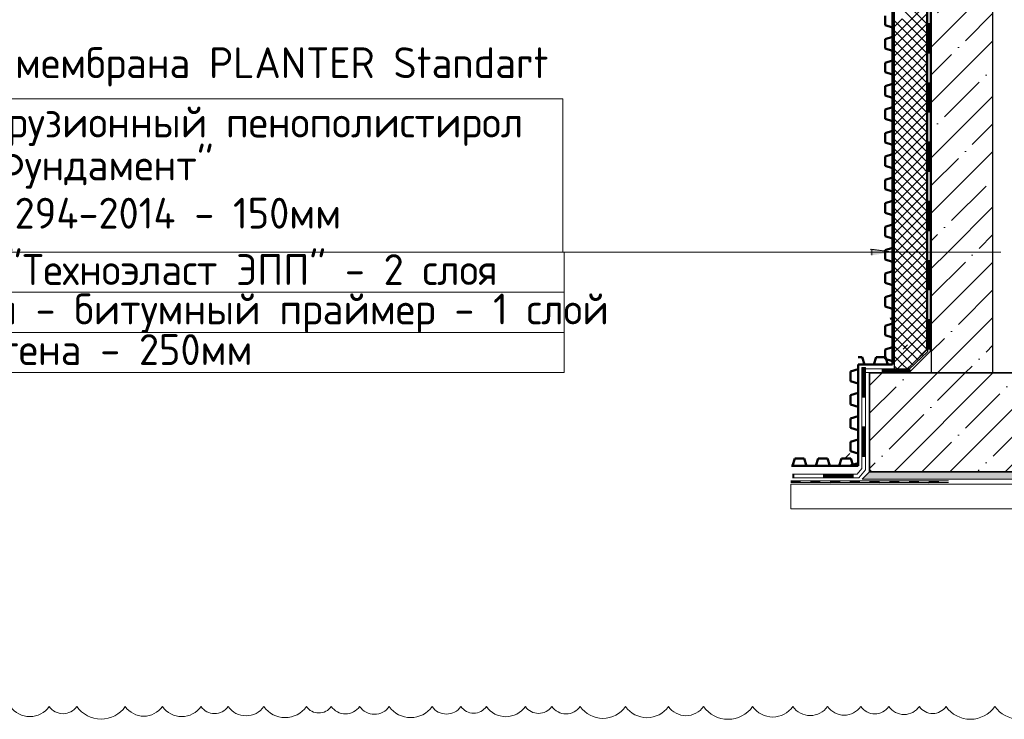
# Model space of a CAD drawing. Header units: millimetres. Extents: x 376598 to 1249954, y -318491 to -22134.
# Tile 78 of 256: x 530053 to 538035, y -144502 to -138829. Entities that reach past the tile are written whole.
import ezdxf

# ---------------------------------------------------------------- set-up
doc = ezdxf.new("R2010")
doc.units = ezdxf.units.MM
for name, color, linetype, lineweight in [('Standard', 7, 'Continuous', 25), ('Выноски', 20, 'Continuous', 20), ('ЖБ Плита Фундамента верхний уровень', 52, 'Continuous', 50), ('РАЗМЕРЫ', 1, 'Continuous', 9), ('Стена_ кирп кладка силик нес', 8, 'Continuous', 70)]:
    doc.layers.add(name, color=color, linetype=linetype, lineweight=lineweight)
doc.layers.add('ЖБ Стена верхний уровень', color=7, linetype='Continuous', lineweight=35, true_color=0x494949)
doc.layers.add('Утеплитель стена', color=7, linetype='Continuous', true_color=0x8f8f8f)
doc.styles.add('ГОСТ', font='GOST_Common.ttf')
pattern_1 = [(45, (44029.3, -66708.47), (-224.5064, 224.5064), []), (45, (44253.8, -66708.47), (-224.5064, 224.5064), [396.875, -79.375, 0, -79.375])]

msp = doc.modelspace()

# ---------------------------------------------------------------- hatches: boundary and pattern name
at = {"layer": 'Standard', "linetype": 'Continuous', "lineweight": 13, "transparency": 33554687}
for points in [[(536948.7, -140738.4), (537123.7, -140713.4), (536948.7, -140688.4)], [(536948.7, -140738.4), (537123.7, -140713.4), (536948.7, -140688.4)], [(536948.7, -140738.4), (537123.7, -140713.4), (536948.7, -140688.4)], [(536948.7, -140738.4), (537123.7, -140713.4), (536948.7, -140688.4)], [(536948.7, -140738.4), (537123.7, -140713.4), (536948.7, -140688.4)], [(536948.7, -140738.4), (537123.7, -140713.4), (536948.7, -140688.4)], [(536962, -140738.4), (537137, -140713.4), (536962, -140688.4)]]:
    msp.add_hatch(color=7, dxfattribs=at).paths.add_polyline_path(points)
at = {"layer": 'Standard', "linetype": 'Continuous', "lineweight": 18, "transparency": 33554687}
for points in [[(536303.3, -142587.3), (536303.3, -142578.3), (536307.8, -142582.8)], [(536383.3, -142587.3), (536378.8, -142582.8), (536383.3, -142578.3), (536387.8, -142582.8)], [(536463.3, -142587.3), (536458.8, -142582.8), (536463.3, -142578.3), (536467.8, -142582.8)], [(536463.3, -142587.3), (536458.8, -142582.8), (536463.3, -142578.3), (536467.8, -142582.8)], [(536543.3, -142587.3), (536538.8, -142582.8), (536543.3, -142578.3), (536547.8, -142582.8)], [(536623.3, -142587.3), (536618.8, -142582.8), (536623.3, -142578.3), (536627.8, -142582.8)], [(536623.3, -142587.3), (536618.8, -142582.8), (536623.3, -142578.3), (536627.8, -142582.8)], [(536703.3, -142587.3), (536698.8, -142582.8), (536703.3, -142578.3), (536707.8, -142582.8)], [(536783.3, -142587.3), (536778.8, -142582.8), (536783.3, -142578.3), (536787.8, -142582.8)], [(536783.3, -142587.3), (536778.8, -142582.8), (536783.3, -142578.3), (536787.8, -142582.8)], [(536863.3, -142587.3), (536858.8, -142582.8), (536863.3, -142578.3), (536867.8, -142582.8)], [(536943.3, -142587.3), (536938.8, -142582.8), (536943.3, -142578.3), (536947.8, -142582.8)], [(536943.3, -142587.3), (536938.8, -142582.8), (536943.3, -142578.3), (536947.8, -142582.8)], [(537023.3, -142587.3), (537018.8, -142582.8), (537023.3, -142578.3), (537027.8, -142582.8)], [(537103.3, -142587.3), (537098.8, -142582.8), (537103.3, -142578.3), (537107.8, -142582.8)], [(537103.3, -142587.3), (537098.8, -142582.8), (537103.3, -142578.3), (537107.8, -142582.8)], [(537183.3, -142587.3), (537178.8, -142582.8), (537183.3, -142578.3), (537187.8, -142582.8)], [(537263.3, -142587.3), (537258.8, -142582.8), (537263.3, -142578.3), (537267.8, -142582.8)], [(537263.3, -142587.3), (537258.8, -142582.8), (537263.3, -142578.3), (537267.8, -142582.8)], [(537343.3, -142587.3), (537338.8, -142582.8), (537343.3, -142578.3), (537347.8, -142582.8)], [(537423.3, -142587.3), (537418.8, -142582.8), (537423.3, -142578.3), (537427.8, -142582.8)], [(537423.3, -142587.3), (537418.8, -142582.8), (537423.3, -142578.3), (537427.8, -142582.8)]]:
    msp.add_hatch(color=7, dxfattribs=at).paths.add_polyline_path(points, flags=16)
at = {"layer": 'Standard', "linetype": 'Continuous', "lineweight": 13, "transparency": 33554687}
for points in [[(536457.9, -142594.7), (536457.1, -142593.8), (536458.8, -142593.8)], [(536657.9, -142594.7), (536657.1, -142593.8), (536658.8, -142593.8)], [(536857.9, -142594.7), (536857.1, -142593.8), (536858.8, -142593.8)], [(537057.9, -142594.7), (537057.1, -142593.8), (537058.8, -142593.8)], [(537257.9, -142594.7), (537257.1, -142593.8), (537258.8, -142593.8)], [(537457.9, -142594.7), (537457.1, -142593.8), (537458.8, -142593.8)]]:
    msp.add_hatch(color=7, dxfattribs=at).paths.add_polyline_path(points, flags=16)
at = {"layer": 'РАЗМЕРЫ', "transparency": 33554648}
h = msp.add_hatch(dxfattribs=at)
h.set_pattern_fill('ANSI35', color=1, scale=50)
h.set_pattern_definition(pattern_1)
h.paths.add_polyline_path([(538723.9, -141940.5), (538723.9, -141697.4), (538720.3, -141693.8), (537943.3, -141693.8), (537443.3, -141693.8), (537143.3, -141693.8), (536943.3, -141693.8), (536943.3, -142476.8), (536960.3, -142493.8), (538723.9, -142493.8), (538723.9, -142467.2), (538723.9, -142219.6), (538753.9, -142209.1), (538693.9, -142198.5), (538723.9, -142188)])
h.paths.add_polyline_path([(537943.3, -136213.8), (537443.3, -136213.8), (537443.3, -140713.4), (537943.3, -140713.4)])
h = msp.add_hatch(dxfattribs=at)
h.set_pattern_fill('ANSI35', color=1, scale=50)
h.set_pattern_definition(pattern_1)
h.paths.add_polyline_path([(537943.3, -140713.4), (537443.3, -140713.4), (537443.3, -141693.8), (537943.3, -141693.8)])
at = {"layer": 'Стена_ кирп кладка силик нес', "linetype": 'Continuous', "lineweight": 13, "transparency": 33554687}
msp.add_hatch(color=7, dxfattribs=at).paths.add_polyline_path([(536883.3, -142553.8), (538723.9, -142553.8), (538723.9, -142493.8), (536943.3, -142493.8)])

# ---------------------------------------------------------------- linework, layer by layer
at = {"layer": 'Standard', "color": 7, "linetype": 'Continuous', "lineweight": 50, "transparency": 33554687}
for p, q in [((537129, -135511), (537129, -139310.9)), ((537069, -138798), (537069, -138874)), ((537069, -138874), (537129, -138892.9)), ((537129, -138969), (537069, -138988)), ((537129, -138892.9), (537129, -138969)), ((537069, -138988), (537069, -139064)), ((537069, -139064), (537129, -139082.9)), ((537129, -139082.9), (537129, -139159)), ((537129, -139159), (537069, -139178)), ((537069, -139178), (537069, -139254)), ((537069, -139254), (537129, -139273)), ((537129, -139273), (537129, -139310.9)), ((537129, -139348.9), (537069, -139368)), ((537069, -139368), (537069, -139444)), ((537129, -139310.9), (537129, -141255.3)), ((537129, -139310.9), (537129, -139348.9)), ((537069, -139444), (537129, -139463)), ((537129, -139463), (537129, -139539)), ((537129, -139539), (537069, -139558)), ((537069, -139558), (537069, -139634)), ((537069, -139634), (537129, -139653)), ((537129, -139653), (537129, -139729)), ((537129, -139729), (537069, -139748)), ((537069, -139748), (537069, -139824)), ((537069, -139824), (537129, -139842.9)), ((537129, -139842.9), (537129, -139919)), ((537129, -139919), (537069, -139938)), ((537069, -139938), (537069, -140014)), ((537069, -140014), (537129, -140032.9)), ((537129, -140032.9), (537129, -140109)), ((537129, -140109), (537069, -140128)), ((537069, -140128), (537069, -140204)), ((537069, -140204), (537129, -140223)), ((537129, -140223), (537129, -140298.9)), ((537129, -140298.9), (537069, -140318)), ((537069, -140318), (537069, -140394)), ((537069, -140394), (537129, -140413)), ((537129, -140413), (537129, -140489)), ((537129, -140489), (537069, -140508)), ((537069, -140508), (537069, -140584)), ((537069, -140584), (537129, -140603)), ((537129, -140603), (537129, -140679)), ((537129, -140679), (537069, -140698)), ((537069, -140698), (537069, -140774)), ((537069, -140774), (537129, -140792.9)), ((537129, -140792.9), (537129, -140869)), ((537129, -140869), (537069, -140888)), ((537069, -140888), (537069, -140964)), ((537069, -140964), (537129, -140982.9)), ((537129, -140982.9), (537129, -141059)), ((537129, -141059), (537069, -141078)), ((537069, -141078), (537069, -141154)), ((537069, -141154), (537129, -141173)), ((537129, -141173), (537129, -141248.9)), ((537129, -141248.9), (537108.8, -141255.3)), ((537129, -141255.3), (537129, -141625.7)), ((537129, -141255.3), (537129, -141293.3)), ((537129, -141293.3), (537069, -141312.3)), ((537069, -141312.3), (537069, -141388.3)), ((537069, -141388.3), (537129, -141407.3)), ((537129, -141407.3), (537129, -141483.3)), ((537129, -141483.3), (537069, -141502.3)), ((537069, -141502.3), (537069, -141578.3)), ((536882, -141565.7), (536849, -141565.7)), ((536901, -141625.7), (536882, -141565.7)), ((536996, -141565.7), (536977, -141625.7)), ((537072, -141565.7), (536996, -141565.7)), ((537069, -141578.3), (537129, -141597.3)), ((537091, -141625.7), (537072, -141565.7)), ((537129, -141597.3), (537129, -141625.7)), ((536849, -141663.7), (536789, -141682.7)), ((536789, -141682.7), (536789, -141758.7)), ((537129, -141625.7), (536849, -141625.7)), ((536849, -141625.7), (536849, -142445.7)), ((536849, -141625.7), (536849, -141663.7)), ((536977, -141625.7), (536901, -141625.7)), ((537129, -141625.7), (537091, -141625.7)), ((536789, -141758.7), (536849, -141777.7)), ((536849, -141777.7), (536849, -141853.7)), ((536849, -141853.7), (536789, -141872.7)), ((536789, -141872.7), (536789, -141948.7)), ((536789, -141948.7), (536849, -141967.7)), ((536849, -141967.7), (536849, -142043.7)), ((536849, -142043.7), (536789, -142062.7)), ((536789, -142062.7), (536789, -142138.7)), ((536789, -142138.7), (536849, -142157.7)), ((536849, -142157.7), (536849, -142233.7)), ((536849, -142233.7), (536789, -142252.7)), ((536789, -142252.7), (536789, -142328.7)), ((536336, -142385.7), (536317, -142445.7)), ((536412, -142385.7), (536336, -142385.7)), ((536431, -142445.7), (536412, -142385.7)), ((536526, -142385.7), (536507, -142445.7)), ((536602, -142385.7), (536526, -142385.7)), ((536621, -142445.7), (536602, -142385.7)), ((536716, -142385.7), (536697, -142445.7)), ((536792, -142385.7), (536716, -142385.7)), ((536789, -142328.7), (536849, -142347.7)), ((536811, -142445.7), (536792, -142385.7)), ((536849, -142347.7), (536849, -142423.7)), ((536849, -142445.7), (536309.1, -142445.7)), ((536317, -142445.7), (536309.1, -142445.7)), ((536507, -142445.7), (536431, -142445.7)), ((536697, -142445.7), (536621, -142445.7)), ((536849, -142423.7), (536789, -142442.7)), ((536789, -142442.7), (536789, -142445.7)), ((536849, -142445.7), (536811, -142445.7))]:
    msp.add_line(p, q, dxfattribs=at)
at = {"layer": 'Standard', "color": 7, "linetype": 'Continuous', "lineweight": 18, "transparency": 33554687}
for p, q in [((537403.5, -138380.5), (537403.5, -138860.5)), ((537433.5, -138380.5), (537433.5, -138860.5)), ((537403.5, -138860.5), (537403.5, -139340.5)), ((537403.5, -138860.5), (537433.5, -138860.5)), ((537403.5, -138860.5), (537433.5, -138860.5)), ((537409.5, -138860.5), (537409.5, -139100.5)), ((537415.5, -138860.5), (537415.5, -139100.5)), ((537421.5, -138860.5), (537421.5, -139100.5)), ((537427.5, -138860.5), (537427.5, -139100.5)), ((537433.5, -138860.5), (537433.5, -139340.5)), ((537403.5, -139100.5), (537433.5, -139100.5)), ((537403.5, -139340.5), (537403.5, -139820.5)), ((537403.5, -139340.5), (537433.5, -139340.5)), ((537403.5, -139340.5), (537433.5, -139340.5)), ((537409.5, -139340.5), (537409.5, -139580.5)), ((537415.5, -139340.5), (537415.5, -139580.5)), ((537421.5, -139340.5), (537421.5, -139580.5)), ((537427.5, -139340.5), (537427.5, -139580.5)), ((537433.5, -139340.5), (537433.5, -139820.5)), ((537403.5, -139820.5), (537403.5, -140300.5)), ((537403.5, -139820.5), (537433.5, -139820.5)), ((537403.5, -139820.5), (537433.5, -139820.5)), ((537409.5, -139820.5), (537409.5, -140060.5)), ((537415.5, -139820.5), (537415.5, -140060.5)), ((537421.5, -139820.5), (537421.5, -140060.5)), ((537427.5, -139820.5), (537427.5, -140060.5)), ((537433.5, -139820.5), (537433.5, -140300.5)), ((537403.5, -140060.5), (537433.5, -140060.5)), ((537403.5, -140300.5), (537403.5, -140780.5)), ((537403.5, -140300.5), (537433.5, -140300.5)), ((537403.5, -140300.5), (537433.5, -140300.5)), ((537409.5, -140300.5), (537409.5, -140540.5)), ((537415.5, -140300.5), (537415.5, -140540.5)), ((537421.5, -140300.5), (537421.5, -140540.5)), ((537427.5, -140300.5), (537427.5, -140540.5)), ((537433.5, -140300.5), (537433.5, -140780.5)), ((537403.5, -140540.5), (537433.5, -140540.5)), ((537403.5, -140780.5), (537403.5, -141260.5)), ((537403.5, -140780.5), (537433.5, -140780.5)), ((537403.5, -140780.5), (537433.5, -140780.5)), ((537409.5, -140780.5), (537409.5, -141020.5)), ((537415.5, -140780.5), (537415.5, -141020.5)), ((537421.5, -140780.5), (537421.5, -141020.5)), ((537427.5, -140780.5), (537427.5, -141020.5)), ((537433.5, -140780.5), (537433.5, -141260.5)), ((537403.5, -141020.5), (537433.5, -141020.5)), ((537403.5, -141260.5), (537403.5, -141508.1)), ((537403.5, -141260.5), (537433.5, -141260.5)), ((537403.5, -141260.5), (537433.5, -141260.5)), ((537409.5, -141260.5), (537409.5, -141500.5)), ((537415.5, -141260.5), (537415.5, -141500.5)), ((537421.5, -141260.5), (537421.5, -141500.5)), ((537427.5, -141260.5), (537427.5, -141500.5)), ((537433.5, -141260.5), (537433.5, -141520.5)), ((537403.5, -141508.1), (537256.7, -141654.8)), ((537433.5, -141520.5), (537277.9, -141676.1)), ((537403.5, -141500.5), (537433.5, -141500.5)), ((536880.2, -141650.2), (536880.2, -142130.2)), ((536880.2, -141650.2), (536910.2, -141650.2)), ((537251.3, -141660.2), (536883.3, -141660.2)), ((536886.2, -141650.2), (536886.2, -141890.2)), ((536892.2, -141650.2), (536892.2, -141890.2)), ((536898.2, -141650.2), (536898.2, -141890.2)), ((536904.2, -141650.2), (536904.2, -141890.2)), ((536910.2, -141650.2), (536910.2, -142130.2)), ((537043.7, -141660.2), (537043.7, -141690.2)), ((537253.8, -141666.2), (537043.7, -141666.2)), ((537256.3, -141672.2), (537043.7, -141672.2)), ((537258.8, -141678.2), (537043.7, -141678.2)), ((537261.3, -141684.2), (537043.7, -141684.2)), ((537256.7, -141654.8), (537251.3, -141660.2)), ((537260.9, -141659.1), (537253.8, -141666.2)), ((537265.2, -141663.3), (537256.3, -141672.2)), ((537256.7, -141654.8), (537277.9, -141676.1)), ((537256.7, -141654.8), (537277.9, -141676.1)), ((537269.4, -141667.6), (537258.8, -141678.2)), ((537273.6, -141671.8), (537261.3, -141684.2)), ((537277.9, -141676.1), (537263.8, -141690.2)), ((537263.8, -141690.2), (536883.3, -141690.2)), ((536880.2, -141890.2), (536910.2, -141890.2)), ((536880.2, -142130.2), (536880.2, -142467.5)), ((536880.2, -142130.2), (536910.2, -142130.2)), ((536880.2, -142130.2), (536910.2, -142130.2)), ((536886.2, -142130.2), (536886.2, -142370.2)), ((536892.2, -142130.2), (536892.2, -142370.2)), ((536898.2, -142130.2), (536898.2, -142370.2)), ((536904.2, -142130.2), (536904.2, -142370.2)), ((536910.2, -142130.2), (536910.2, -142478)), ((536880.2, -142370.2), (536910.2, -142370.2)), ((536880.2, -142467.5), (536842.6, -142514.6)), ((536910.2, -142478), (536857, -142544.6)), ((536330, -142514.6), (536317, -142514.6)), ((536330, -142520.6), (536317, -142520.6)), ((536330, -142526.6), (536317, -142526.6)), ((536330, -142532.6), (536317, -142532.6)), ((536330, -142538.6), (536317, -142538.6)), ((536330, -142544.6), (536317, -142544.6)), ((536810, -142514.6), (536330, -142514.6)), ((536330, -142514.6), (536330, -142544.6)), ((536330, -142514.6), (536330, -142544.6)), ((536810, -142544.6), (536330, -142544.6)), ((536570, -142514.6), (536570, -142544.6)), ((536810, -142520.6), (536570, -142520.6)), ((536810, -142526.6), (536570, -142526.6)), ((536810, -142532.6), (536570, -142532.6)), ((536810, -142538.6), (536570, -142538.6)), ((536842.6, -142514.6), (536810, -142514.6)), ((536810, -142514.6), (536810, -142544.6)), ((536810, -142514.6), (536810, -142544.6)), ((536857, -142544.6), (536810, -142544.6)), ((536303.3, -142567.8), (536463.3, -142567.8)), ((536303.3, -142570.8), (536383.3, -142570.8)), ((536303.3, -142573.8), (536383.3, -142573.8)), ((536303.3, -142576.8), (536383.3, -142576.8)), ((536303.3, -142579.8), (536383.3, -142579.8)), ((536303.3, -142582.8), (536463.3, -142582.8)), ((536463.3, -142567.8), (536623.3, -142567.8)), ((536463.3, -142570.8), (536543.3, -142570.8)), ((536463.3, -142573.8), (536543.3, -142573.8)), ((536463.3, -142576.8), (536543.3, -142576.8)), ((536463.3, -142579.8), (536543.3, -142579.8)), ((536463.3, -142582.8), (536623.3, -142582.8)), ((536623.3, -142567.8), (536783.3, -142567.8)), ((536623.3, -142570.8), (536703.3, -142570.8)), ((536623.3, -142573.8), (536703.3, -142573.8)), ((536623.3, -142576.8), (536703.3, -142576.8)), ((536623.3, -142579.8), (536703.3, -142579.8)), ((536623.3, -142582.8), (536783.3, -142582.8)), ((536783.3, -142567.8), (536943.3, -142567.8)), ((536783.3, -142570.8), (536863.3, -142570.8)), ((536783.3, -142573.8), (536863.3, -142573.8)), ((536783.3, -142576.8), (536863.3, -142576.8)), ((536783.3, -142579.8), (536863.3, -142579.8)), ((536783.3, -142582.8), (536943.3, -142582.8)), ((536943.3, -142567.8), (537103.3, -142567.8)), ((536943.3, -142570.8), (537023.3, -142570.8)), ((536943.3, -142573.8), (537023.3, -142573.8)), ((536943.3, -142576.8), (537023.3, -142576.8)), ((536943.3, -142579.8), (537023.3, -142579.8)), ((536943.3, -142582.8), (537103.3, -142582.8)), ((537103.3, -142567.8), (537263.3, -142567.8)), ((537103.3, -142570.8), (537183.3, -142570.8)), ((537103.3, -142573.8), (537183.3, -142573.8)), ((537103.3, -142576.8), (537183.3, -142576.8)), ((537103.3, -142579.8), (537183.3, -142579.8)), ((537103.3, -142582.8), (537263.3, -142582.8)), ((537263.3, -142567.8), (537423.3, -142567.8)), ((537263.3, -142570.8), (537343.3, -142570.8)), ((537263.3, -142573.8), (537343.3, -142573.8)), ((537263.3, -142576.8), (537343.3, -142576.8)), ((537263.3, -142579.8), (537343.3, -142579.8)), ((537263.3, -142582.8), (537423.3, -142582.8)), ((537423.3, -142567.8), (537583.3, -142567.8)), ((537423.3, -142570.8), (537503.3, -142570.8)), ((537423.3, -142573.8), (537503.3, -142573.8)), ((537423.3, -142576.8), (537503.3, -142576.8)), ((537423.3, -142579.8), (537503.3, -142579.8)), ((537423.3, -142582.8), (537583.3, -142582.8))]:
    msp.add_line(p, q, dxfattribs=at)
at = {"layer": 'Standard', "color": 251, "linetype": 'Continuous', "lineweight": -3, "true_color": 0x656565, "transparency": 33554687}
for q in [(537143.3, -139551.9), (537143.3, -139676.9)]:
    msp.add_line((537143.3, -139614.4), q, dxfattribs=at)
at = {"layer": 'Standard', "color": 7, "linetype": 'Continuous', "lineweight": 13, "transparency": 33554687}
for p, q in [((531387.7, -140713.4), (536956.3, -140713.4)), ((537123.7, -140713.4), (536948.7, -140688.4)), ((537123.7, -140713.4), (536948.7, -140688.4)), ((537123.7, -140713.4), (536948.7, -140688.4)), ((537123.7, -140713.4), (536948.7, -140688.4)), ((537123.7, -140713.4), (536948.7, -140688.4)), ((537123.7, -140713.4), (536948.7, -140688.4)), ((537137, -140713.4), (536962, -140688.4)), ((536962, -140688.4), (536962, -140738.4)), ((537251.3, -141466.4), (537215.9, -141501.7)), ((537233.6, -141484.1), (537224.7, -141475.2))]:
    msp.add_line(p, q, dxfattribs=at)
for points in [[(527165.7, -139471.6), (534456.3, -139471.6), (534456.3, -140713.4), (538006.8, -140713.4)], [(527165.7, -141039), (534465.5, -141039), (534465.5, -140713.4), (536956.3, -140713.4)], [(527165.7, -141364.6), (534465.5, -141364.6), (534465.5, -140713.4), (536956.3, -140713.4)], [(527165.7, -141039), (534465.5, -141039), (534465.5, -140713.4), (536956.3, -140713.4)], [(527165.7, -140713.4), (534456.3, -140713.4), (534456.3, -140713.4), (536956.3, -140713.4)], [(527165.7, -141690.3), (534465.5, -141690.3), (534465.5, -141039)], [(538723.9, -142553.8), (536883.3, -142553.8), (536943.3, -142493.8)]]:
    msp.add_lwpolyline(points, dxfattribs=at)
at = {"layer": 'Standard', "color": 7, "linetype": 'Continuous', "lineweight": 18, "transparency": 33554687}
msp.add_lwpolyline([(538723.9, -142793.8), (536303.3, -142793.8), (536303.3, -142593.8), (538723.9, -142593.8)], dxfattribs=at)
at = {"layer": 'ЖБ Плита Фундамента верхний уровень', "color": 7, "linetype": 'Continuous', "lineweight": 35, "transparency": 33554687}
for p, q in [((536943.3, -141693.8), (536943.3, -142493.8)), ((537143.3, -141693.8), (536943.3, -141693.8)), ((537443.3, -141693.8), (537143.3, -141693.8)), ((538723.9, -141693.8), (537943.3, -141693.8)), ((536943.3, -142493.8), (538723.9, -142493.8))]:
    msp.add_line(p, q, dxfattribs=at)
at = {"layer": 'ЖБ Плита Фундамента верхний уровень', "color": 7, "linetype": 'Continuous', "lineweight": 18, "transparency": 33554687}
msp.add_line((536943.3, -142476.8), (536960.3, -142493.8), dxfattribs=at)
at = {"layer": 'ЖБ Стена верхний уровень', "color": 7, "linetype": 'Continuous', "lineweight": 35, "transparency": 33554687}
msp.add_line((537943.3, -141693.8), (537443.3, -141693.8), dxfattribs=at)
at = {"layer": 'РАЗМЕРЫ', "color": 1, "lineweight": 30}
msp.add_lwpolyline([(537943.3, -136213.8), (537443.3, -136213.8), (537443.3, -141693.8), (537943.3, -141693.8)], close=True, dxfattribs=at)
at = {"layer": 'РАЗМЕРЫ', "color": 242, "true_color": 0xcd2027}
msp.add_lwpolyline([(529978.1, -144398.2, 0.520567), (530292.3, -144398.2, 0.520567), (530516.1, -144398.2, 0.520567), (530908.5, -144398.2, 0.520567), (531209.4, -144398.2, 0.520567), (531522.9, -144398.2, 0.520567), (531743.2, -144398.2, 0.520567), (532032.3, -144398.2, 0.520567), (532377.3, -144398.2, 0.520567), (532578.4, -144398.2, 0.520567), (532808.8, -144398.2, 0.520567), (533049.1, -144398.2, 0.520567), (533395.5, -144398.2, 0.520567), (533630.1, -144398.2, 0.520567), (533836.3, -144398.2, 0.520567), (534152.4, -144398.2, 0.520567), (534366.7, -144398.2, 0.520567), (534596.9, -144398.2, 0.520567), (534965, -144398.2, 0.520567), (535311.6, -144398.2, 0.520567), (535596.6, -144398.2, 0.520567), (535994.5, -144398.2, 0.520567), (536321.1, -144398.2, 0.520567), (536602.1, -144398.2, 0.520567), (536871.7, -144398.2, 0.520567), (537099.1, -144398.2, 0.520567), (537346.5, -144398.2, 0.520567), (537562.7, -144398.2, 0.520567), (537958.3, -144398.2, 0.520567), (538341.3, -144398.2, 0.520567)], format="xyb", dxfattribs=at)
at = {"layer": 'Стена_ кирп кладка силик нес', "color": 253, "linetype": 'Continuous', "lineweight": 13, "true_color": 0xababab, "transparency": 33554687}
for p, q in [((537059.8, -141569.5), (537063.3, -141566.1)), ((536739.8, -142389.5), (536783.3, -142346.1))]:
    msp.add_line(p, q, dxfattribs=at)
at = {"layer": 'Утеплитель стена', "color": 253, "linetype": 'Continuous', "lineweight": -3, "true_color": 0xa0a0a0, "transparency": 33554687}
for p, q in [((537143.3, -135495), (537143.3, -141663.8)), ((537413.3, -135495), (537413.3, -141521.8)), ((537413.3, -141521.8), (537263.3, -141663.8)), ((537263.3, -141663.8), (537143.3, -141663.8))]:
    msp.add_line(p, q, dxfattribs=at)
at = {"layer": 'Утеплитель стена', "color": 252, "linetype": 'Continuous', "lineweight": 18, "true_color": 0x8f8f8f, "transparency": 33554687}
for p, q in [((537207.9, -138661.4), (537413.3, -138866.8)), ((537207.9, -138901.4), (537413.3, -138696.1)), ((537207.9, -138741.4), (537413.3, -138946.8)), ((537207.9, -138981.4), (537413.3, -138776.1)), ((537143.3, -138886.1), (537207.9, -138821.4)), ((537143.3, -138836.8), (537207.9, -138901.4)), ((537207.9, -138821.4), (537413.3, -139026.8)), ((537207.9, -139061.4), (537413.3, -138856.1)), ((537143.3, -138966.1), (537207.9, -138901.4)), ((537143.3, -138916.8), (537207.9, -138981.4)), ((537207.9, -138901.4), (537413.3, -139106.8)), ((537207.9, -139141.4), (537413.3, -138936.1)), ((537143.3, -139046.1), (537207.9, -138981.4)), ((537143.3, -138996.8), (537207.9, -139061.4)), ((537207.9, -138981.4), (537413.3, -139186.8)), ((537207.9, -139221.4), (537413.3, -139016.1)), ((537143.3, -139126.1), (537207.9, -139061.4)), ((537143.3, -139076.8), (537207.9, -139141.4)), ((537207.9, -139061.4), (537367.9, -139221.4)), ((537287.9, -139221.4), (537413.3, -139096.1)), ((537143.3, -139206.1), (537207.9, -139141.4)), ((537143.3, -139156.8), (537207.9, -139221.4)), ((537207.9, -139141.4), (537287.9, -139221.4)), ((537367.9, -139221.4), (537413.3, -139176.1)), ((537143.3, -139286.1), (537207.9, -139221.4)), ((537143.3, -139236.8), (537207.9, -139301.4)), ((537207.9, -139301.4), (537287.9, -139221.4)), ((537207.9, -139381.4), (537367.9, -139221.4)), ((537207.9, -139221.4), (537413.3, -139426.8)), ((537207.9, -139461.4), (537413.3, -139256.1)), ((537287.9, -139221.4), (537413.3, -139346.8)), ((537367.9, -139221.4), (537413.3, -139266.8)), ((537143.3, -139366.1), (537207.9, -139301.4)), ((537143.3, -139316.8), (537207.9, -139381.4)), ((537207.9, -139301.4), (537413.3, -139506.8)), ((537207.9, -139541.4), (537413.3, -139336.1)), ((537143.3, -139446.1), (537207.9, -139381.4)), ((537143.3, -139396.8), (537207.9, -139461.4)), ((537207.9, -139381.4), (537413.3, -139586.8)), ((537207.9, -139621.4), (537413.3, -139416.1)), ((537143.3, -139526.1), (537207.9, -139461.4)), ((537143.3, -139476.8), (537207.9, -139541.4)), ((537207.9, -139461.4), (537413.3, -139666.8)), ((537207.9, -139701.4), (537413.3, -139496.1)), ((537143.3, -139606.1), (537207.9, -139541.4)), ((537143.3, -139556.8), (537207.9, -139621.4)), ((537207.9, -139541.4), (537413.3, -139746.8)), ((537207.9, -139781.4), (537413.3, -139576.1)), ((537143.3, -139686.1), (537207.9, -139621.4)), ((537143.3, -139636.8), (537207.9, -139701.4)), ((537207.9, -139621.4), (537413.3, -139826.8)), ((537207.9, -139861.4), (537413.3, -139656.1)), ((537143.3, -139766.1), (537207.9, -139701.4)), ((537143.3, -139716.8), (537207.9, -139781.4)), ((537207.9, -139701.4), (537413.3, -139906.8)), ((537207.9, -139941.4), (537413.3, -139736.1)), ((537143.3, -139846.1), (537207.9, -139781.4)), ((537143.3, -139796.8), (537207.9, -139861.4)), ((537207.9, -139781.4), (537413.3, -139986.8)), ((537207.9, -140021.4), (537413.3, -139816.1)), ((537143.3, -139926.1), (537207.9, -139861.4)), ((537143.3, -139876.8), (537207.9, -139941.4)), ((537207.9, -139861.4), (537367.9, -140021.4)), ((537287.9, -140021.4), (537413.3, -139896.1)), ((537143.3, -140006.1), (537207.9, -139941.4)), ((537143.3, -139956.8), (537207.9, -140021.4)), ((537207.9, -139941.4), (537287.9, -140021.4)), ((537367.9, -140021.4), (537413.3, -139976.1)), ((537143.3, -140086.1), (537207.9, -140021.4)), ((537143.3, -140036.8), (537207.9, -140101.4)), ((537207.9, -140101.4), (537287.9, -140021.4)), ((537207.9, -140181.4), (537367.9, -140021.4)), ((537207.9, -140021.4), (537413.3, -140226.8)), ((537207.9, -140261.4), (537413.3, -140056.1)), ((537287.9, -140021.4), (537413.3, -140146.8)), ((537367.9, -140021.4), (537413.3, -140066.8)), ((537143.3, -140166.1), (537207.9, -140101.4)), ((537143.3, -140116.8), (537207.9, -140181.4)), ((537207.9, -140101.4), (537413.3, -140306.8)), ((537207.9, -140341.4), (537413.3, -140136.1)), ((537143.3, -140246.1), (537207.9, -140181.4)), ((537143.3, -140196.8), (537207.9, -140261.4)), ((537207.9, -140181.4), (537413.3, -140386.8)), ((537207.9, -140421.4), (537413.3, -140216.1)), ((537143.3, -140326.1), (537207.9, -140261.4)), ((537143.3, -140276.8), (537207.9, -140341.4)), ((537207.9, -140261.4), (537413.3, -140466.8)), ((537207.9, -140501.4), (537413.3, -140296.1)), ((537143.3, -140406.1), (537207.9, -140341.4)), ((537143.3, -140356.8), (537207.9, -140421.4)), ((537207.9, -140341.4), (537413.3, -140546.8)), ((537207.9, -140581.4), (537413.3, -140376.1)), ((537143.3, -140486.1), (537207.9, -140421.4)), ((537143.3, -140436.8), (537207.9, -140501.4)), ((537207.9, -140421.4), (537413.3, -140626.8)), ((537207.9, -140661.4), (537413.3, -140456.1)), ((537143.3, -140566.1), (537207.9, -140501.4)), ((537143.3, -140516.8), (537207.9, -140581.4)), ((537207.9, -140501.4), (537413.3, -140706.8)), ((537207.9, -140741.4), (537413.3, -140536.1)), ((537143.3, -140646.1), (537207.9, -140581.4)), ((537143.3, -140596.8), (537207.9, -140661.4)), ((537207.9, -140581.4), (537413.3, -140786.8)), ((537207.9, -140821.4), (537413.3, -140616.1)), ((537143.3, -140726.1), (537207.9, -140661.4)), ((537143.3, -140676.8), (537207.9, -140741.4)), ((537207.9, -140661.4), (537367.9, -140821.4)), ((537287.9, -140821.4), (537413.3, -140696.1)), ((537143.3, -140806.1), (537207.9, -140741.4)), ((537143.3, -140756.8), (537207.9, -140821.4)), ((537207.9, -140741.4), (537287.9, -140821.4)), ((537367.9, -140821.4), (537413.3, -140776.1)), ((537143.3, -140886.1), (537207.9, -140821.4)), ((537143.3, -140836.8), (537207.9, -140901.4)), ((537207.9, -140901.4), (537287.9, -140821.4)), ((537207.9, -140981.4), (537367.9, -140821.4)), ((537207.9, -140821.4), (537413.3, -141026.8)), ((537207.9, -141061.4), (537413.3, -140856.1)), ((537287.9, -140821.4), (537413.3, -140946.8)), ((537367.9, -140821.4), (537413.3, -140866.8)), ((537143.3, -140966.1), (537207.9, -140901.4)), ((537143.3, -140916.8), (537207.9, -140981.4)), ((537207.9, -140901.4), (537413.3, -141106.8)), ((537207.9, -141141.4), (537413.3, -140936.1)), ((537143.3, -141046.1), (537207.9, -140981.4)), ((537143.3, -140996.8), (537207.9, -141061.4)), ((537207.9, -140981.4), (537413.3, -141186.8)), ((537207.9, -141221.4), (537413.3, -141016.1)), ((537143.3, -141126.1), (537207.9, -141061.4)), ((537143.3, -141076.8), (537207.9, -141141.4)), ((537207.9, -141061.4), (537413.3, -141266.8)), ((537207.9, -141301.4), (537413.3, -141096.1)), ((537143.3, -141206.1), (537207.9, -141141.4)), ((537143.3, -141156.8), (537207.9, -141221.4)), ((537207.9, -141141.4), (537413.3, -141346.8)), ((537207.9, -141381.4), (537413.3, -141176.1)), ((537143.3, -141286.1), (537207.9, -141221.4)), ((537143.3, -141236.8), (537207.9, -141301.4)), ((537207.9, -141221.4), (537413.3, -141426.8)), ((537207.9, -141461.4), (537413.3, -141256.1)), ((537143.3, -141366.1), (537207.9, -141301.4)), ((537143.3, -141316.8), (537207.9, -141381.4)), ((537207.9, -141301.4), (537413.3, -141506.8)), ((537207.9, -141541.4), (537413.3, -141336.1)), ((537143.3, -141446.1), (537207.9, -141381.4)), ((537143.3, -141396.8), (537207.9, -141461.4)), ((537207.9, -141381.4), (537379.9, -141553.4)), ((537207.9, -141621.4), (537413.3, -141416.1)), ((537143.3, -141526.1), (537207.9, -141461.4)), ((537143.3, -141476.8), (537207.9, -141541.4)), ((537207.9, -141461.4), (537338.8, -141592.3)), ((537287.9, -141621.4), (537413.3, -141496.1)), ((537143.3, -141606.1), (537207.9, -141541.4)), ((537143.3, -141556.8), (537207.9, -141621.4)), ((537207.9, -141541.4), (537287.9, -141621.4)), ((537143.3, -141636.8), (537170.3, -141663.8)), ((537165.6, -141663.8), (537207.9, -141621.4)), ((537207.9, -141621.4), (537250.3, -141663.8)), ((537245.6, -141663.8), (537287.9, -141621.4)), ((537287.9, -141621.4), (537297.7, -141631.2))]:
    msp.add_line(p, q, dxfattribs=at)

# ---------------------------------------------------------------- texts
at = {"layer": 'Выноски', "char_height": 250, "width": 18219.66, "attachment_point": 1, "style": 'ГОСТ'}
for s, insert in [('Профилированная\\~мембрана\\~PLANTER\\~Standart', (527165.7, -139053.2)), ('Утеплитель\\~-\\~экструзионный\\~пенополистирол', (527165.7, -139534.5)), ('типа\\~"Пеноплекс-Фундамент"\\~', (527165.7, -139881.7)), ('ТУ\\~5767-006-54349294-2014\\~-\\~150мм', (527165.7, -140273)), ('Гидроизоляция\\~-\\~"Техноэласт\\~ЭПП"\\~-\\~2\\~слоя', (527165.7, -140730.4)), ('Грунтовочный\\~слой\\~-\\~битумный\\~праймер\\~-\\~1\\~слой', (527118.3, -141050)), ('Монолитная\\~ж.б.\\~стена\\~-\\~250мм', (527165.7, -141378.9))]:
    msp.add_mtext(s, dxfattribs=dict(at, insert=insert))

doc.saveas('drawing.dxf')
